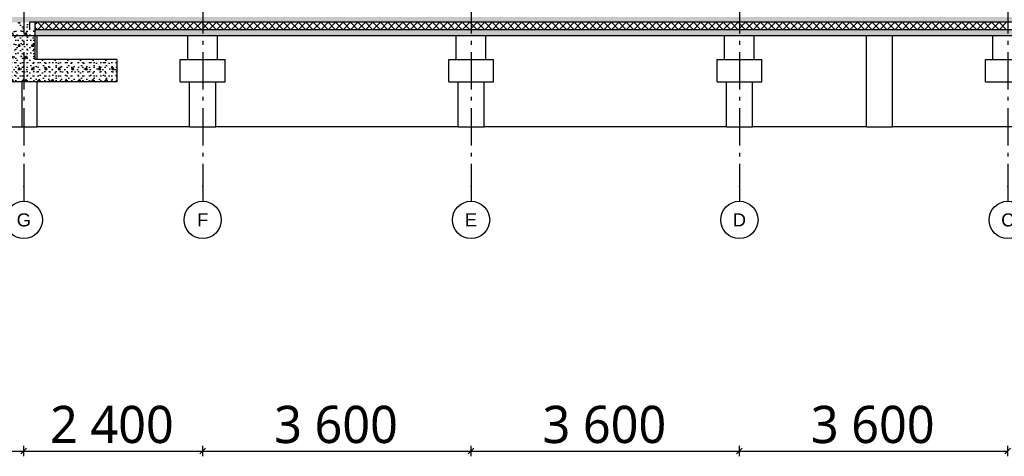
# Model space of a CAD drawing. Header units: millimetres. Extents: x -8544 to 51179, y -2070 to 39312.
# Tile 108 of 165: x 25762 to 38971, y -2070 to 3785. Entities that reach past the tile are written whole.
import ezdxf
from ezdxf.enums import TextEntityAlignment as Align

# ---------------------------------------------------------------- set-up
doc = ezdxf.new("R2010")
doc.units = ezdxf.units.MM
doc.header["$LTSCALE"] = 0.5
doc.header["$MEASUREMENT"] = 0
doc.linetypes.add('Akselinje', pattern=[1500, 1000, -200, 100, -200])
doc.linetypes.add('PLINE', pattern=[0])
for name, color, linetype in [('216- Direkte fundamentering', 7, 'Continuous'), ('216- Direkte fundamentering (Skravur)', 7, 'Continuous'), ('2411 Bærende innervegger betong', 7, 'Continuous'), ('2411 Bærende innervegger betong (Skravur)', 7, 'Continuous'), ('252- Gulv på grunn_ bunnplate', 7, 'Continuous'), ('252- Gulv på grunn_ bunnplate (Skravur)', 7, 'Continuous'), ('82-- Modullinjer', 7, 'Continuous'), ('842-M___1_50 Målsetting bygning', 7, 'Continuous')]:
    doc.layers.add(name, color=color, linetype=linetype)
doc.styles.add('GENERATED_STYLE_1', font='arial.ttf')
doc.styles.add('GENERATED_STYLE_2', font='YuGothR.ttc')
doc.dimstyles.new('GENERATED_STYLE__1', dxfattribs={"dimtxt": 500, "dimasz": 71.25, "dimexe": 0.18, "dimexo": 0.0625, "dimgap": 0, "dimtad": 1, "dimtih": 1, "dimtoh": 1, "dimdec": 0, "dimzin": 0, "dimdsep": 46, "dimtxsty": 'GENERATED_STYLE_2', "dimblk": 'ARROWHEAD_6', "dimblk1": 'ARROWHEAD_6', "dimblk2": 'ARROWHEAD_6', "dimcen": 0.09, "dimclrd": 256, "dimclre": 256, "dimclrt": 256, "dimadec": 1, "dimazin": 0, "dimtfac": 1, "dimtdec": 4, "dimtmove": 0, "dimatfit": 3, "dimfxl": 1, "dimtolj": 1, "dimtzin": 0, "dimarcsym": 0})
pattern_1 = [(0, (0, 0), (0, 311.7692), [30, -150]), (0, (90, 155.9), (0, 311.7692), [30, -150]), (60, (0, 0), (-270, 155.8846), [30, -150]), (60, (180, 0), (-270, 155.8846), [30, -150]), (120, (30, 0), (270, 155.8846), [30, -150]), (120, (210, 0), (270, 155.8846), [30, -150]), (0, (0, 30), (0, 60), [0, -60, 0, -90]), (45, (30, 30), (-42.42641, 42.42641), [0, -45, 0, -75])]

# ---------------------------------------------------------------- blocks, each defined once
blk = doc.blocks.new('*X18')
at = {"layer": '252- Gulv på grunn_ bunnplate (Skravur)', "linetype": 'PLINE'}
for p, q in [((25967, 3717), (26000, 3750)), ((26000, 3650), (26100, 3750)), ((26100, 3650), (26000, 3750)), ((26100, 3650), (26200, 3750)), ((26200, 3650), (26100, 3750)), ((26200, 3650), (26300, 3750)), ((26300, 3650), (26200, 3750)), ((26300, 3650), (26400, 3750)), ((26400, 3650), (26300, 3750)), ((26400, 3650), (26500, 3750)), ((26500, 3650), (26400, 3750)), ((26500, 3650), (26600, 3750)), ((26600, 3650), (26500, 3750)), ((26600, 3650), (26700, 3750)), ((26700, 3650), (26600, 3750)), ((26700, 3650), (26800, 3750)), ((26800, 3650), (26700, 3750)), ((26800, 3650), (26900, 3750)), ((26900, 3650), (26800, 3750)), ((26900, 3650), (27000, 3750)), ((27000, 3650), (26900, 3750)), ((27000, 3650), (27100, 3750)), ((27100, 3650), (27000, 3750)), ((27100, 3650), (27200, 3750)), ((27200, 3650), (27100, 3750)), ((27200, 3650), (27300, 3750)), ((27300, 3650), (27200, 3750)), ((27300, 3650), (27400, 3750)), ((27400, 3650), (27300, 3750)), ((27400, 3650), (27500, 3750)), ((27500, 3650), (27400, 3750)), ((27500, 3650), (27600, 3750)), ((27600, 3650), (27500, 3750)), ((27600, 3650), (27700, 3750)), ((27700, 3650), (27600, 3750)), ((27700, 3650), (27800, 3750)), ((27800, 3650), (27700, 3750)), ((27800, 3650), (27900, 3750)), ((27900, 3650), (27800, 3750)), ((27900, 3650), (28000, 3750)), ((28000, 3650), (27900, 3750)), ((28000, 3650), (28100, 3750)), ((28100, 3650), (28000, 3750)), ((28100, 3650), (28200, 3750)), ((28200, 3650), (28100, 3750)), ((28200, 3650), (28300, 3750)), ((28300, 3650), (28200, 3750)), ((28300, 3650), (28400, 3750)), ((28400, 3650), (28300, 3750)), ((28400, 3650), (28500, 3750)), ((28500, 3650), (28400, 3750)), ((28500, 3650), (28600, 3750)), ((28600, 3650), (28500, 3750)), ((28600, 3650), (28700, 3750)), ((28700, 3650), (28600, 3750)), ((28700, 3650), (28800, 3750)), ((28800, 3650), (28700, 3750)), ((28800, 3650), (28900, 3750)), ((28900, 3650), (28800, 3750)), ((28900, 3650), (29000, 3750)), ((29000, 3650), (28900, 3750)), ((29000, 3650), (29100, 3750)), ((29100, 3650), (29000, 3750)), ((29100, 3650), (29200, 3750)), ((29200, 3650), (29100, 3750)), ((29200, 3650), (29300, 3750)), ((29300, 3650), (29200, 3750)), ((29300, 3650), (29400, 3750)), ((29400, 3650), (29300, 3750)), ((29400, 3650), (29500, 3750)), ((29500, 3650), (29400, 3750)), ((29500, 3650), (29600, 3750)), ((29600, 3650), (29500, 3750)), ((29600, 3650), (29700, 3750)), ((29700, 3650), (29600, 3750)), ((29700, 3650), (29800, 3750)), ((29800, 3650), (29700, 3750)), ((29800, 3650), (29900, 3750)), ((29900, 3650), (29800, 3750)), ((29900, 3650), (30000, 3750)), ((30000, 3650), (29900, 3750)), ((30000, 3650), (30100, 3750)), ((30100, 3650), (30000, 3750)), ((30100, 3650), (30200, 3750)), ((30200, 3650), (30100, 3750)), ((30200, 3650), (30300, 3750)), ((30300, 3650), (30200, 3750)), ((30300, 3650), (30400, 3750)), ((30400, 3650), (30300, 3750)), ((30400, 3650), (30500, 3750)), ((30500, 3650), (30400, 3750)), ((30500, 3650), (30600, 3750)), ((30600, 3650), (30500, 3750)), ((30600, 3650), (30700, 3750)), ((30700, 3650), (30600, 3750)), ((30700, 3650), (30800, 3750)), ((30800, 3650), (30700, 3750)), ((30800, 3650), (30900, 3750)), ((30900, 3650), (30800, 3750)), ((30900, 3650), (31000, 3750)), ((31000, 3650), (30900, 3750)), ((31000, 3650), (31100, 3750)), ((31100, 3650), (31000, 3750)), ((31100, 3650), (31200, 3750)), ((31200, 3650), (31100, 3750)), ((31200, 3650), (31300, 3750)), ((31300, 3650), (31200, 3750)), ((31300, 3650), (31400, 3750)), ((31400, 3650), (31300, 3750)), ((31400, 3650), (31500, 3750)), ((31500, 3650), (31400, 3750)), ((31500, 3650), (31600, 3750)), ((31600, 3650), (31500, 3750)), ((31600, 3650), (31700, 3750)), ((31700, 3650), (31600, 3750)), ((31700, 3650), (31800, 3750)), ((31800, 3650), (31700, 3750)), ((31800, 3650), (31900, 3750)), ((31900, 3650), (31800, 3750)), ((31900, 3650), (32000, 3750)), ((32000, 3650), (31900, 3750)), ((32000, 3650), (32100, 3750)), ((32100, 3650), (32000, 3750)), ((32100, 3650), (32200, 3750)), ((32200, 3650), (32100, 3750)), ((32200, 3650), (32300, 3750)), ((32300, 3650), (32200, 3750)), ((32300, 3650), (32400, 3750)), ((32400, 3650), (32300, 3750)), ((32400, 3650), (32500, 3750)), ((32500, 3650), (32400, 3750)), ((32500, 3650), (32600, 3750)), ((32600, 3650), (32500, 3750)), ((32600, 3650), (32700, 3750)), ((32700, 3650), (32600, 3750)), ((32700, 3650), (32800, 3750)), ((32800, 3650), (32700, 3750)), ((32800, 3650), (32900, 3750)), ((32900, 3650), (32800, 3750)), ((32900, 3650), (33000, 3750)), ((33000, 3650), (32900, 3750)), ((33000, 3650), (33100, 3750)), ((33100, 3650), (33000, 3750)), ((33100, 3650), (33200, 3750)), ((33200, 3650), (33100, 3750)), ((33200, 3650), (33300, 3750)), ((33300, 3650), (33200, 3750)), ((33300, 3650), (33400, 3750)), ((33400, 3650), (33300, 3750)), ((33400, 3650), (33500, 3750)), ((33500, 3650), (33400, 3750)), ((33500, 3650), (33600, 3750)), ((33600, 3650), (33500, 3750)), ((33600, 3650), (33700, 3750)), ((33700, 3650), (33600, 3750)), ((33700, 3650), (33800, 3750)), ((33800, 3650), (33700, 3750)), ((33800, 3650), (33900, 3750)), ((33900, 3650), (33800, 3750)), ((33900, 3650), (34000, 3750)), ((34000, 3650), (33900, 3750)), ((34000, 3650), (34100, 3750)), ((34100, 3650), (34000, 3750)), ((34100, 3650), (34200, 3750)), ((34200, 3650), (34100, 3750)), ((34200, 3650), (34300, 3750)), ((34300, 3650), (34200, 3750)), ((34300, 3650), (34400, 3750)), ((34400, 3650), (34300, 3750)), ((34400, 3650), (34500, 3750)), ((34500, 3650), (34400, 3750)), ((34500, 3650), (34600, 3750)), ((34600, 3650), (34500, 3750)), ((34600, 3650), (34700, 3750)), ((34700, 3650), (34600, 3750)), ((34700, 3650), (34800, 3750)), ((34800, 3650), (34700, 3750)), ((34800, 3650), (34900, 3750)), ((34900, 3650), (34800, 3750)), ((34900, 3650), (35000, 3750)), ((35000, 3650), (34900, 3750)), ((35000, 3650), (35100, 3750)), ((35100, 3650), (35000, 3750)), ((35100, 3650), (35200, 3750)), ((35200, 3650), (35100, 3750)), ((35200, 3650), (35300, 3750)), ((35300, 3650), (35200, 3750)), ((35300, 3650), (35400, 3750)), ((35400, 3650), (35300, 3750)), ((35400, 3650), (35500, 3750)), ((35500, 3650), (35400, 3750)), ((35500, 3650), (35600, 3750)), ((35600, 3650), (35500, 3750)), ((35600, 3650), (35700, 3750)), ((35700, 3650), (35600, 3750)), ((35700, 3650), (35800, 3750)), ((35800, 3650), (35700, 3750)), ((35800, 3650), (35900, 3750)), ((35900, 3650), (35800, 3750)), ((35900, 3650), (36000, 3750)), ((36000, 3650), (35900, 3750)), ((36000, 3650), (36100, 3750)), ((36100, 3650), (36000, 3750)), ((36100, 3650), (36200, 3750)), ((36200, 3650), (36100, 3750)), ((36200, 3650), (36300, 3750)), ((36300, 3650), (36200, 3750)), ((36300, 3650), (36400, 3750)), ((36400, 3650), (36300, 3750)), ((36400, 3650), (36500, 3750)), ((36500, 3650), (36400, 3750)), ((36500, 3650), (36600, 3750)), ((36600, 3650), (36500, 3750)), ((36600, 3650), (36700, 3750)), ((36700, 3650), (36600, 3750)), ((36700, 3650), (36800, 3750)), ((36800, 3650), (36700, 3750)), ((36800, 3650), (36900, 3750)), ((36900, 3650), (36800, 3750)), ((36900, 3650), (37000, 3750)), ((37000, 3650), (36900, 3750)), ((37000, 3650), (37100, 3750)), ((37100, 3650), (37000, 3750)), ((37100, 3650), (37200, 3750)), ((37200, 3650), (37100, 3750)), ((37200, 3650), (37300, 3750)), ((37300, 3650), (37200, 3750)), ((37300, 3650), (37400, 3750)), ((37400, 3650), (37300, 3750)), ((37400, 3650), (37500, 3750)), ((37500, 3650), (37400, 3750)), ((37500, 3650), (37600, 3750)), ((37600, 3650), (37500, 3750)), ((37600, 3650), (37700, 3750)), ((37700, 3650), (37600, 3750)), ((37700, 3650), (37800, 3750)), ((37800, 3650), (37700, 3750)), ((37800, 3650), (37900, 3750)), ((37900, 3650), (37800, 3750)), ((37900, 3650), (38000, 3750)), ((38000, 3650), (37900, 3750)), ((38000, 3650), (38100, 3750)), ((38100, 3650), (38000, 3750)), ((38100, 3650), (38200, 3750)), ((38200, 3650), (38100, 3750)), ((38200, 3650), (38300, 3750)), ((38300, 3650), (38200, 3750)), ((38300, 3650), (38400, 3750)), ((38400, 3650), (38300, 3750)), ((38400, 3650), (38500, 3750)), ((38500, 3650), (38400, 3750)), ((38500, 3650), (38600, 3750)), ((38600, 3650), (38500, 3750)), ((38600, 3650), (38700, 3750)), ((38700, 3650), (38600, 3750)), ((38700, 3650), (38800, 3750)), ((38800, 3650), (38700, 3750)), ((38800, 3650), (38900, 3750)), ((38900, 3650), (38800, 3750)), ((38900, 3650), (39000, 3750)), ((39000, 3650), (38900, 3750)), ((26000, 3650), (25967, 3683))]:
    blk.add_line(p, q, dxfattribs=at)
blk = doc.blocks.new('Standard grid marker[5]', base_point=(35417, 12550))
at = {"layer": '82-- Modullinjer', "linetype": 'Akselinje'}
for p, q in [((35417, 12350), (35417, 12550)), ((35417, 12350), (35417, 1550)), ((35417, 1550), (35417, 1350))]:
    blk.add_line(p, q, dxfattribs=at)
at = {"layer": '82-- Modullinjer', "linetype": 'PLINE'}
for centre in [(35417, 12800), (35417, 1100)]:
    blk.add_circle(centre, 250, dxfattribs=at)
at = {"layer": '82-- Modullinjer', "linetype": 'Akselinje'}
for p in [(35417, 12350), (35417, 12350), (35417, 1550), (35417, 1550)]:
    blk.add_point(p, dxfattribs=at)
at = {"layer": '82-- Modullinjer', "style": 'GENERATED_STYLE_1'}
for tag, p in [('AC_MarkerText_1_0', (35417, 12888)), ('AC_MarkerText_1_1', (35417, 1187))]:
    blk.add_attdef(tag, text='', height=175, rotation=360, dxfattribs=at).set_placement(p, align=Align.TOP_CENTER)
blk = doc.blocks.new('Standard grid marker[6]', base_point=(39017, 12550))
at = {"layer": '82-- Modullinjer', "linetype": 'Akselinje'}
for p, q in [((39017, 12350), (39017, 12550)), ((39017, 12350), (39017, 1550)), ((39017, 1550), (39017, 1350))]:
    blk.add_line(p, q, dxfattribs=at)
at = {"layer": '82-- Modullinjer', "linetype": 'PLINE'}
for centre in [(39017, 12800), (39017, 1100)]:
    blk.add_circle(centre, 250, dxfattribs=at)
at = {"layer": '82-- Modullinjer', "linetype": 'Akselinje'}
for p in [(39017, 12350), (39017, 12350), (39017, 1550), (39017, 1550)]:
    blk.add_point(p, dxfattribs=at)
at = {"layer": '82-- Modullinjer', "style": 'GENERATED_STYLE_1'}
for tag, p in [('AC_MarkerText_1_0', (39017, 12888)), ('AC_MarkerText_1_1', (39017, 1187))]:
    blk.add_attdef(tag, text='', height=175, rotation=360, dxfattribs=at).set_placement(p, align=Align.TOP_CENTER)
blk = doc.blocks.new('Standard grid marker[12]', base_point=(25817, 12550))
at = {"layer": '82-- Modullinjer', "linetype": 'Akselinje'}
for p, q in [((25817, 12350), (25817, 12550)), ((25817, 12350), (25817, 1550)), ((25817, 1550), (25817, 1350))]:
    blk.add_line(p, q, dxfattribs=at)
at = {"layer": '82-- Modullinjer', "linetype": 'PLINE'}
for centre in [(25817, 12800), (25817, 1100)]:
    blk.add_circle(centre, 250, dxfattribs=at)
at = {"layer": '82-- Modullinjer', "linetype": 'Akselinje'}
for p in [(25817, 12350), (25817, 12350), (25817, 1550), (25817, 1550)]:
    blk.add_point(p, dxfattribs=at)
at = {"layer": '82-- Modullinjer', "style": 'GENERATED_STYLE_1'}
for tag, p in [('AC_MarkerText_1_0', (25817, 12888)), ('AC_MarkerText_1_1', (25817, 1187))]:
    blk.add_attdef(tag, text='', height=175, rotation=360, dxfattribs=at).set_placement(p, align=Align.TOP_CENTER)
blk = doc.blocks.new('Standard grid marker[13]', base_point=(28217, 12550))
at = {"layer": '82-- Modullinjer', "linetype": 'Akselinje'}
for p, q in [((28217, 12350), (28217, 12550)), ((28217, 12350), (28217, 1550)), ((28217, 1550), (28217, 1350))]:
    blk.add_line(p, q, dxfattribs=at)
at = {"layer": '82-- Modullinjer', "linetype": 'PLINE'}
for centre in [(28217, 12800), (28217, 1100)]:
    blk.add_circle(centre, 250, dxfattribs=at)
at = {"layer": '82-- Modullinjer', "linetype": 'Akselinje'}
for p in [(28217, 12350), (28217, 12350), (28217, 1550), (28217, 1550)]:
    blk.add_point(p, dxfattribs=at)
at = {"layer": '82-- Modullinjer', "style": 'GENERATED_STYLE_1'}
for tag, p in [('AC_MarkerText_1_0', (28217, 12888)), ('AC_MarkerText_1_1', (28217, 1187))]:
    blk.add_attdef(tag, text='', height=175, rotation=360, dxfattribs=at).set_placement(p, align=Align.TOP_CENTER)
blk = doc.blocks.new('Standard grid marker[14]', base_point=(31817, 12550))
at = {"layer": '82-- Modullinjer', "linetype": 'Akselinje'}
for p, q in [((31817, 12350), (31817, 12550)), ((31817, 12350), (31817, 1550)), ((31817, 1550), (31817, 1350))]:
    blk.add_line(p, q, dxfattribs=at)
at = {"layer": '82-- Modullinjer', "linetype": 'PLINE'}
for centre in [(31817, 12800), (31817, 1100)]:
    blk.add_circle(centre, 250, dxfattribs=at)
at = {"layer": '82-- Modullinjer', "linetype": 'Akselinje'}
for p in [(31817, 12350), (31817, 12350), (31817, 1550), (31817, 1550)]:
    blk.add_point(p, dxfattribs=at)
at = {"layer": '82-- Modullinjer', "style": 'GENERATED_STYLE_1'}
for tag, p in [('AC_MarkerText_1_0', (31817, 12888)), ('AC_MarkerText_1_1', (31817, 1187))]:
    blk.add_attdef(tag, text='', height=175, rotation=360, dxfattribs=at).set_placement(p, align=Align.TOP_CENTER)
blk = doc.blocks.new('*D124')
at = {"layer": '842-M___1_50 Målsetting bygning', "linetype": 'PLINE'}
for p, q in [((22254, -1962), (22179, -2038)), ((22217, -2070), (22217, -1930)), ((25854, -1962), (25779, -2038)), ((25817, -2070), (25817, -1930)), ((22217, -2000), (25817, -2000))]:
    blk.add_line(p, q, dxfattribs=at)
at = {"layer": '842-M___1_50 Målsetting bygning', "insert": (23176, -1900), "char_height": 500, "attachment_point": 7, "style": 'GENERATED_STYLE_2'}
blk.add_mtext('\\A1;{\\pql;\\fYu Gothic UI Semilight|b0|i0|c0|p0;\\W1.000000;3\xa0600}', dxfattribs=at)
blk = doc.blocks.new('ARROWHEAD_6')
at = {"linetype": 'Continuous'}
for p, q in [((0, 0), (-1, 0)), ((-0.5, -0.5), (0.5, 0.5))]:
    blk.add_line(p, q, dxfattribs=at)
blk = doc.blocks.new('*D125')
at = {"layer": '842-M___1_50 Målsetting bygning', "linetype": 'PLINE'}
for p, q in [((25854, -1962), (25779, -2038)), ((25817, -2070), (25817, -1930)), ((28254, -1962), (28179, -2038)), ((28217, -2070), (28217, -1930)), ((25817, -2000), (28217, -2000))]:
    blk.add_line(p, q, dxfattribs=at)
at = {"layer": '842-M___1_50 Målsetting bygning', "insert": (26169, -1900), "char_height": 500, "attachment_point": 7, "style": 'GENERATED_STYLE_2'}
blk.add_mtext('\\A1;{\\pql;\\fYu Gothic UI Semilight|b0|i0|c0|p0;\\W1.000000;2\xa0400}', dxfattribs=at)
blk = doc.blocks.new('*D126')
at = {"layer": '842-M___1_50 Målsetting bygning', "linetype": 'PLINE'}
for p, q in [((28254, -1962), (28179, -2038)), ((28217, -2070), (28217, -1930)), ((31854, -1962), (31779, -2038)), ((31817, -2070), (31817, -1930)), ((28217, -2000), (31817, -2000))]:
    blk.add_line(p, q, dxfattribs=at)
at = {"layer": '842-M___1_50 Målsetting bygning', "insert": (29176, -1900), "char_height": 500, "attachment_point": 7, "style": 'GENERATED_STYLE_2'}
blk.add_mtext('\\A1;{\\pql;\\fYu Gothic UI Semilight|b0|i0|c0|p0;\\W1.000000;3\xa0600}', dxfattribs=at)
blk = doc.blocks.new('*D127')
at = {"layer": '842-M___1_50 Målsetting bygning', "linetype": 'PLINE'}
for p, q in [((31854, -1962), (31779, -2038)), ((31817, -2070), (31817, -1930)), ((35454, -1962), (35379, -2038)), ((35417, -2070), (35417, -1930)), ((31817, -2000), (35417, -2000))]:
    blk.add_line(p, q, dxfattribs=at)
at = {"layer": '842-M___1_50 Målsetting bygning', "insert": (32776, -1900), "char_height": 500, "attachment_point": 7, "style": 'GENERATED_STYLE_2'}
blk.add_mtext('\\A1;{\\pql;\\fYu Gothic UI Semilight|b0|i0|c0|p0;\\W1.000000;3\xa0600}', dxfattribs=at)
blk = doc.blocks.new('*D128')
at = {"layer": '842-M___1_50 Målsetting bygning', "linetype": 'PLINE'}
for p, q in [((35454, -1962), (35379, -2038)), ((35417, -2070), (35417, -1930)), ((39054, -1962), (38979, -2038)), ((39017, -2070), (39017, -1930)), ((35417, -2000), (39017, -2000))]:
    blk.add_line(p, q, dxfattribs=at)
at = {"layer": '842-M___1_50 Målsetting bygning', "insert": (36376, -1900), "char_height": 500, "attachment_point": 7, "style": 'GENERATED_STYLE_2'}
blk.add_mtext('\\A1;{\\pql;\\fYu Gothic UI Semilight|b0|i0|c0|p0;\\W1.000000;3\xa0600}', dxfattribs=at)

msp = doc.modelspace()

# ---------------------------------------------------------------- hatches: boundary and pattern name
at = {"layer": '216- Direkte fundamentering (Skravur)', "linetype": 'Continuous'}
h = msp.add_hatch(dxfattribs=at)
h.set_pattern_fill('Betong_strukturell', color=256, style=0, pattern_type=2)
h.set_pattern_definition(pattern_1)
h.paths.add_polyline_path([(25966.9, 3250), (25966.9, 3650), (25666.9, 3650), (25666.9, 3250)])
h = msp.add_hatch(dxfattribs=at)
h.set_pattern_fill('Betong_strukturell', color=256, style=0, pattern_type=2)
h.set_pattern_definition(pattern_1)
h.paths.add_polyline_path([(27066.9, 2950), (27066.9, 3250), (24566.9, 3250), (24566.9, 2950)])
at = {"layer": '2411 Bærende innervegger betong (Skravur)', "linetype": 'Continuous'}
h = msp.add_hatch(dxfattribs=at)
h.set_pattern_fill('Betong_strukturell', color=256, style=0, pattern_type=2)
h.set_pattern_definition(pattern_1)
h.paths.add_polyline_path([(25741.9, 3750), (25741.9, 3650), (25891.9, 3650), (25891.9, 3750)])
at = {"layer": '252- Gulv på grunn_ bunnplate (Skravur)', "linetype": 'Continuous'}
h = msp.add_hatch(dxfattribs=at)
h.set_pattern_fill('Betong_strukturell', color=256, style=0, pattern_type=2)
h.set_pattern_definition(pattern_1)
h.paths.add_polyline_path([(12116.9, 3750), (43797.4, 3750), (43797.4, 3820), (12116.9, 3820)])
h = msp.add_hatch(dxfattribs=at)
h.set_pattern_fill('Betong_strukturell', color=256, style=0, pattern_type=2)
h.set_pattern_definition(pattern_1)
h.paths.add_polyline_path([(25966.9, 3650), (25966.9, 3570), (43886.9, 3570), (43886.9, 3650)])

# ---------------------------------------------------------------- linework, layer by layer
at = {"layer": '216- Direkte fundamentering', "linetype": 'PLINE'}
for p, q in [((25966.9, 3650), (25966.9, 3250)), ((25996.9, 3250), (25996.9, 3570)), ((28016.9, 3250), (28016.9, 3570)), ((28416.9, 3250), (28416.9, 3570)), ((31616.9, 3250), (31616.9, 3570)), ((32016.9, 3250), (32016.9, 3570)), ((35216.9, 3250), (35216.9, 3570)), ((35616.9, 3250), (35616.9, 3570)), ((37121.9, 2350), (37121.9, 3570)), ((37471.9, 2350), (37471.9, 3570)), ((38816.9, 3250), (38816.9, 3570)), ((27066.9, 3250), (25966.9, 3250)), ((27066.9, 3250), (27066.9, 2950)), ((27916.9, 2950), (27916.9, 3250)), ((27916.9, 3250), (28516.9, 3250)), ((28516.9, 2950), (28516.9, 3250)), ((31516.9, 2950), (31516.9, 3250)), ((31516.9, 3250), (32116.9, 3250)), ((32116.9, 2950), (32116.9, 3250)), ((35116.9, 2950), (35116.9, 3250)), ((35116.9, 3250), (35716.9, 3250)), ((35716.9, 2950), (35716.9, 3250)), ((38716.9, 2950), (38716.9, 3250)), ((38716.9, 3250), (39316.9, 3250)), ((27066.9, 2950), (24566.9, 2950)), ((25796.9, 2350), (25796.9, 2950)), ((25996.9, 2350), (25996.9, 2950)), ((27916.9, 2950), (28516.9, 2950)), ((28041.9, 2350), (28041.9, 2950)), ((28391.9, 2350), (28391.9, 2950)), ((31516.9, 2950), (32116.9, 2950)), ((31641.9, 2350), (31641.9, 2950)), ((31991.9, 2350), (31991.9, 2950)), ((35116.9, 2950), (35716.9, 2950)), ((35241.9, 2350), (35241.9, 2950)), ((35591.9, 2350), (35591.9, 2950)), ((38716.9, 2950), (39316.9, 2950)), ((22466.9, 2350), (25796.9, 2350)), ((25796.9, 2350), (25996.9, 2350)), ((28041.9, 2350), (25996.9, 2350)), ((28041.9, 2350), (28391.9, 2350)), ((31641.9, 2350), (28391.9, 2350)), ((31641.9, 2350), (31991.9, 2350)), ((35241.9, 2350), (31991.9, 2350)), ((35241.9, 2350), (35591.9, 2350)), ((37121.9, 2350), (35591.9, 2350)), ((37121.9, 2350), (37471.9, 2350)), ((40951.9, 2350), (37471.9, 2350))]:
    msp.add_line(p, q, dxfattribs=at)
at = {"layer": '2411 Bærende innervegger betong', "linetype": 'PLINE'}
msp.add_line((25891.9, 3750), (25891.9, 3650), dxfattribs=at)
at = {"layer": '252- Gulv på grunn_ bunnplate', "linetype": 'PLINE'}
for p, q in [((25966.9, 3750), (25891.9, 3750)), ((25966.9, 3750), (25966.9, 3650)), ((43797.4, 3750), (25966.9, 3750)), ((43886.9, 3570), (12166.9, 3570)), ((43811.9, 3650), (25966.9, 3650))]:
    msp.add_line(p, q, dxfattribs=at)

# ---------------------------------------------------------------- block references
at = {"layer": '252- Gulv på grunn_ bunnplate'}
msp.add_blockref('*X18', (0, 0), dxfattribs=at)
at = {"layer": '82-- Modullinjer', "linetype": 'PLINE'}
ref = msp.add_blockref('Standard grid marker[12]', (25816.9, 12550), dxfattribs=at)
ref.add_attrib('AC_MarkerText_1', 'G', dxfattribs={"color": 7, "height": 175, "rotation": 360, "style": 'GENERATED_STYLE_1'}).set_placement((25816.9, 12887.5), align=Align.TOP_CENTER)
ref.add_attrib('AC_MarkerText_1_1', 'G', dxfattribs={"color": 7, "height": 175, "rotation": 360, "style": 'GENERATED_STYLE_1'}).set_placement((25816.9, 1187.5), align=Align.TOP_CENTER)
ref = msp.add_blockref('Standard grid marker[13]', (28216.9, 12550), dxfattribs=at)
ref.add_attrib('AC_MarkerText_1', 'F', dxfattribs={"color": 7, "height": 175, "rotation": 360, "style": 'GENERATED_STYLE_1'}).set_placement((28216.9, 12887.5), align=Align.TOP_CENTER)
ref.add_attrib('AC_MarkerText_1_1', 'F', dxfattribs={"color": 7, "height": 175, "rotation": 360, "style": 'GENERATED_STYLE_1'}).set_placement((28216.9, 1187.5), align=Align.TOP_CENTER)
ref = msp.add_blockref('Standard grid marker[14]', (31816.9, 12550), dxfattribs=at)
ref.add_attrib('AC_MarkerText_1', 'E', dxfattribs={"color": 7, "height": 175, "rotation": 360, "style": 'GENERATED_STYLE_1'}).set_placement((31816.9, 12887.5), align=Align.TOP_CENTER)
ref.add_attrib('AC_MarkerText_1_1', 'E', dxfattribs={"color": 7, "height": 175, "rotation": 360, "style": 'GENERATED_STYLE_1'}).set_placement((31816.9, 1187.5), align=Align.TOP_CENTER)
ref = msp.add_blockref('Standard grid marker[5]', (35416.9, 12550), dxfattribs=at)
ref.add_attrib('AC_MarkerText_1', 'D', dxfattribs={"color": 7, "height": 175, "rotation": 360, "style": 'GENERATED_STYLE_1'}).set_placement((35416.9, 12887.5), align=Align.TOP_CENTER)
ref.add_attrib('AC_MarkerText_1_1', 'D', dxfattribs={"color": 7, "height": 175, "rotation": 360, "style": 'GENERATED_STYLE_1'}).set_placement((35416.9, 1187.5), align=Align.TOP_CENTER)
ref = msp.add_blockref('Standard grid marker[6]', (39016.9, 12550), dxfattribs=at)
ref.add_attrib('AC_MarkerText_1', 'C', dxfattribs={"color": 7, "height": 175, "rotation": 360, "style": 'GENERATED_STYLE_1'}).set_placement((39016.9, 12887.5), align=Align.TOP_CENTER)
ref.add_attrib('AC_MarkerText_1_1', 'C', dxfattribs={"color": 7, "height": 175, "rotation": 360, "style": 'GENERATED_STYLE_1'}).set_placement((39016.9, 1187.5), align=Align.TOP_CENTER)

# ---------------------------------------------------------------- dimensions: what is measured, and where the dimension line sits
at = {"layer": '842-M___1_50 Målsetting bygning', "linetype": 'Continuous'}
for base, p1, p2, picture, middle in [((25816.9, -2000), (22216.9, -2000), (25816.9, -2000), '*D124', (24034.2, -1650)), ((28216.9, -2000), (25816.9, -2000), (28216.9, -2000), '*D125', (27026.4, -1650)), ((31816.9, -2000), (28216.9, -2000), (31816.9, -2000), '*D126', (30034.2, -1650)), ((35416.9, -2000), (31816.9, -2000), (35416.9, -2000), '*D127', (33634.2, -1650)), ((39016.9, -2000), (35416.9, -2000), (39016.9, -2000), '*D128', (37234.2, -1650))]:
    dim = msp.add_linear_dim(base=base, p1=p1, p2=p2, dimstyle='GENERATED_STYLE__1', dxfattribs=at)
    dim.commit()
    dim.dimension.update_dxf_attribs({"geometry": picture, "text_midpoint": middle, "dimtype": 160})

doc.saveas('drawing.dxf')
